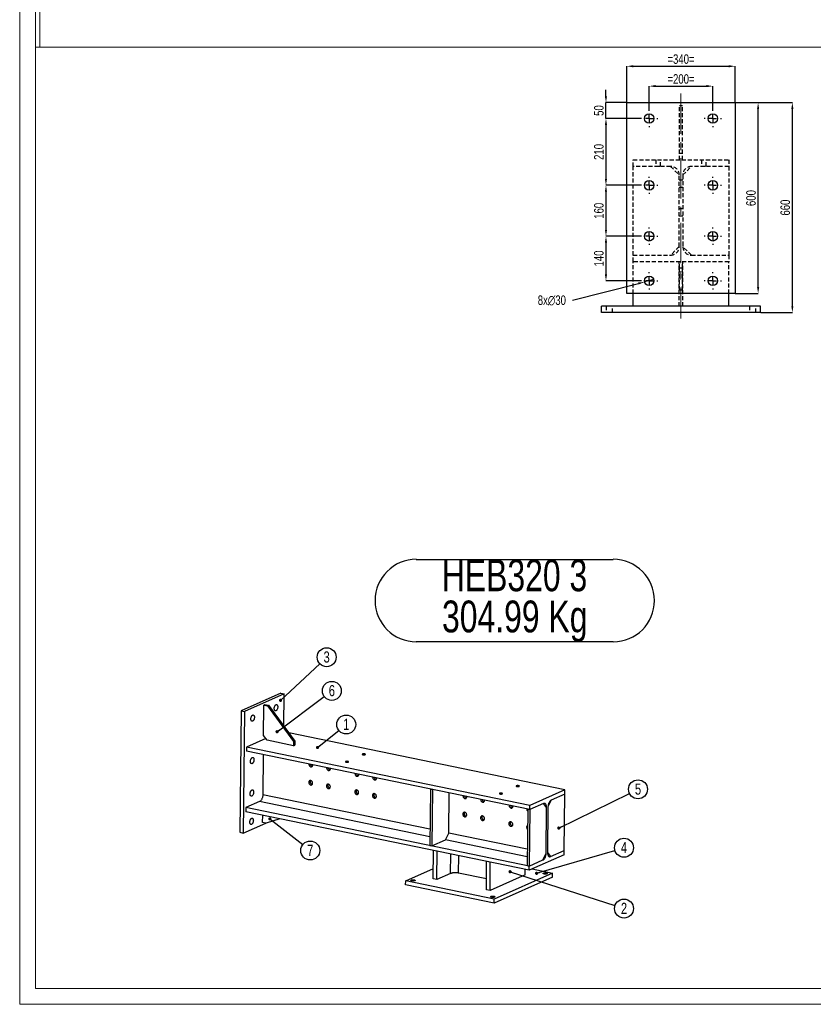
# Model space of a CAD drawing. Header units: millimetres. Extents: x 0 to 1189, y 0 to 841.
# Tile 1 of 29: x 0 to 249, y 0 to 309. Entities that reach past the tile are written whole.
import ezdxf

# ---------------------------------------------------------------- set-up
doc = ezdxf.new("R2010")
doc.units = ezdxf.units.MM
doc.header["$PDSIZE"] = -1
doc.linetypes.add('CENTERX2', pattern=[20.32, 12.7, -2.54, 2.54, -2.54])
doc.linetypes.add('HIDDEN', pattern=[1.905, 1.27, -0.635])
for name, color, linetype in [('COTES', 1, 'Continuous'), ('NOTES', 6, 'Continuous'), ('TRAIT-MIXTES', 3, 'CENTERX2'), ('TRAIT-TIRET', 2, 'HIDDEN')]:
    doc.layers.add(name, color=color, linetype=linetype)
doc.layers.add('TRAIT-FORT', color=4, linetype='Continuous', lineweight=25)
doc.styles.add('SLDTEXTSTYLE0', font='TXT', dxfattribs={"width": 0.75})
doc.dimstyles.new('SLDDIMSTYLE0', dxfattribs={"dimtxt": 3, "dimasz": 2, "dimexe": 0, "dimexo": 0.0625, "dimgap": 0.75, "dimtad": 1, "dimdec": 0, "dimlfac": 10, "dimrnd": 1e-09, "dimzin": 12, "dimdsep": 46, "dimtxsty": 'SLDTEXTSTYLE0', "dimsah": 1, "dimcen": 0.09, "dimadec": 0, "dimazin": 3, "dimtfac": 1, "dimtdec": 0, "dimtofl": 0, "dimtmove": 0, "dimatfit": 3, "dimfxl": 1, "dimfrac": 2, "dimtolj": 1, "dimtzin": 12, "dimarcsym": 0})
doc.dimstyles.new('SLDDIMSTYLE1', dxfattribs={"dimtxt": 3, "dimasz": 2, "dimexe": 0, "dimexo": 0.0625, "dimgap": 0.75, "dimtad": 1, "dimdec": 0, "dimlfac": 10, "dimrnd": 1e-09, "dimzin": 12, "dimdsep": 46, "dimtxsty": 'SLDTEXTSTYLE0', "dimsah": 1, "dimcen": 0.09, "dimadec": 0, "dimazin": 3, "dimtfac": 1, "dimtdec": 0, "dimtmove": 0, "dimatfit": 0, "dimfxl": 1, "dimfrac": 2, "dimtolj": 1, "dimtzin": 12, "dimarcsym": 0})
doc.dimstyles.new('SLDDIMSTYLE2', dxfattribs={"dimtxt": 3, "dimasz": 2, "dimexe": 0, "dimexo": 0.0625, "dimgap": 0.75, "dimtad": 0, "dimtih": 1, "dimtoh": 1, "dimdec": 0, "dimlfac": 10, "dimrnd": 1e-09, "dimzin": 12, "dimdsep": 46, "dimtxsty": 'SLDTEXTSTYLE0', "dimblk1": 'NONE', "dimsah": 1, "dimcen": 0, "dimadec": 0, "dimazin": 3, "dimtfac": 1, "dimtdec": 0, "dimtmove": 0, "dimatfit": 3, "dimldrblk": 'NONE', "dimfxl": 1, "dimfrac": 2, "dimtolj": 1, "dimtzin": 12, "dimarcsym": 0})
doc.dimstyles.new('SLDDIMSTYLE4', dxfattribs={"dimtxt": 0.18, "dimasz": 1, "dimexe": 0, "dimexo": 0.0625, "dimgap": 0, "dimtad": 0, "dimtih": 1, "dimtoh": 1, "dimdec": 0, "dimrnd": 1e-09, "dimzin": 0, "dimdsep": 46, "dimtxsty": 'Standard', "dimblk1": 'DOT', "dimblk2": 'DOT', "dimsah": 1, "dimcen": 0.09, "dimadec": 0, "dimazin": 0, "dimtfac": 1, "dimtdec": 0, "dimtofl": 0, "dimtmove": 0, "dimatfit": 3, "dimldrblk": 'DOT', "dimfxl": 1, "dimfrac": 2, "dimtolj": 1, "dimtzin": 0, "dimarcsym": 0})

# ---------------------------------------------------------------- blocks, each defined once
blk = doc.blocks.new('SW_NOTE_3')
at = {"layer": 'NOTES', "color": 0}
for p, q in [((-2.27, 12.91), (59.62, 12.91)), ((59.62, -13), (-2.27, -13))]:
    blk.add_line(p, q, dxfattribs=at)
for centre, start, end in [((-2.27, -0.04), 90, 270), ((59.62, -0.04), 270, 90)]:
    blk.add_arc(centre, 12.96, start, end, dxfattribs=at)
at = {"layer": 'NOTES', "color": 0, "char_height": 10, "attachment_point": 2, "style": 'SLDTEXTSTYLE0'}
for s, insert in [('HEB320 3', (28.59, 12.89)), ('304.99 Kg', (28.67, -0.04))]:
    blk.add_mtext(s, dxfattribs=dict(at, insert=insert))
blk = doc.blocks.new('_D_22')
at = {"layer": 'COTES', "color": 0, "lineweight": -2, "transparency": 16777216}
for p, q in [((197.85, 281.19), (197.85, 288.61)), ((199.85, 288.61), (215.85, 288.61)), ((217.85, 281.19), (217.85, 288.61))]:
    blk.add_line(p, q, dxfattribs=at)
at = {"layer": 'COTES', "color": 0, "transparency": 16777216}
for points in [[(199.85, 288.95), (199.85, 288.28), (197.85, 288.61)], [(215.85, 288.95), (215.85, 288.28), (217.85, 288.61)]]:
    blk.add_solid(points, dxfattribs=at)
at = {"layer": 'Defpoints', "color": 0, "transparency": 16777216}
for p in [(217.85, 288.61), (197.85, 281.13), (217.85, 281.13)]:
    blk.add_point(p, dxfattribs=at)
at = {"layer": 'COTES', "color": 0, "transparency": 16777216, "insert": (207.85, 292.36), "char_height": 3, "attachment_point": 2, "style": 'SLDTEXTSTYLE0'}
blk.add_mtext('\\A1;=200=', dxfattribs=at)
blk = doc.blocks.new('_D_23')
at = {"layer": 'COTES', "color": 0, "lineweight": -2, "transparency": 16777216}
for p, q in [((190.85, 283.49), (190.85, 294.86)), ((192.85, 294.86), (222.85, 294.86)), ((224.85, 283.49), (224.85, 294.86))]:
    blk.add_line(p, q, dxfattribs=at)
at = {"layer": 'COTES', "color": 0, "transparency": 16777216}
for points in [[(192.85, 295.19), (192.85, 294.52), (190.85, 294.86)], [(222.85, 295.19), (222.85, 294.52), (224.85, 294.86)]]:
    blk.add_solid(points, dxfattribs=at)
at = {"layer": 'Defpoints', "color": 0, "transparency": 16777216}
for p in [(224.85, 294.86), (190.85, 283.43), (224.85, 283.43)]:
    blk.add_point(p, dxfattribs=at)
at = {"layer": 'COTES', "color": 0, "transparency": 16777216, "insert": (207.85, 298.61), "char_height": 3, "attachment_point": 2, "style": 'SLDTEXTSTYLE0'}
blk.add_mtext('\\A1;=340=', dxfattribs=at)
blk = doc.blocks.new('_D_24')
at = {"layer": 'COTES', "color": 0, "lineweight": -2, "transparency": 16777216}
for p, q in [((184.27, 285.43), (184.27, 287.43)), ((190.79, 283.43), (184.27, 283.43)), ((184.27, 278.43), (184.27, 283.43)), ((195.09, 278.43), (184.27, 278.43)), ((184.27, 276.43), (184.27, 274.43))]:
    blk.add_line(p, q, dxfattribs=at)
at = {"layer": 'COTES', "color": 0, "transparency": 16777216}
for points in [[(183.93, 285.43), (184.6, 285.43), (184.27, 283.43)], [(183.93, 276.43), (184.6, 276.43), (184.27, 278.43)]]:
    blk.add_solid(points, dxfattribs=at)
at = {"layer": 'Defpoints', "color": 0, "transparency": 16777216}
for p in [(184.27, 283.43), (190.85, 283.43), (195.15, 278.43)]:
    blk.add_point(p, dxfattribs=at)
at = {"layer": 'COTES', "color": 0, "transparency": 16777216, "insert": (180.52, 280.93), "char_height": 3, "attachment_point": 2, "rotation": 90, "style": 'SLDTEXTSTYLE0'}
blk.add_mtext('\\A1;50', dxfattribs=at)
blk = doc.blocks.new('_D_25')
at = {"layer": 'COTES', "color": 0, "lineweight": -2, "transparency": 16777216}
for p, q in [((195.09, 278.43), (184.27, 278.43)), ((184.27, 276.43), (184.27, 259.43)), ((195.09, 257.43), (184.27, 257.43))]:
    blk.add_line(p, q, dxfattribs=at)
at = {"layer": 'COTES', "color": 0, "transparency": 16777216}
for points in [[(183.93, 276.43), (184.6, 276.43), (184.27, 278.43)], [(183.93, 259.43), (184.6, 259.43), (184.27, 257.43)]]:
    blk.add_solid(points, dxfattribs=at)
at = {"layer": 'Defpoints', "color": 0, "transparency": 16777216}
for p in [(195.15, 278.43), (184.27, 257.43), (195.15, 257.43)]:
    blk.add_point(p, dxfattribs=at)
at = {"layer": 'COTES', "color": 0, "transparency": 16777216, "insert": (180.52, 267.93), "char_height": 3, "attachment_point": 2, "rotation": 90, "style": 'SLDTEXTSTYLE0'}
blk.add_mtext('\\A1;210', dxfattribs=at)
blk = doc.blocks.new('_D_26')
at = {"layer": 'COTES', "color": 0, "lineweight": -2, "transparency": 16777216}
for p, q in [((195.09, 257.43), (184.27, 257.43)), ((184.27, 255.43), (184.27, 243.43)), ((195.09, 241.43), (184.27, 241.43))]:
    blk.add_line(p, q, dxfattribs=at)
at = {"layer": 'COTES', "color": 0, "transparency": 16777216}
for points in [[(183.93, 255.43), (184.6, 255.43), (184.27, 257.43)], [(183.93, 243.43), (184.6, 243.43), (184.27, 241.43)]]:
    blk.add_solid(points, dxfattribs=at)
at = {"layer": 'Defpoints', "color": 0, "transparency": 16777216}
for p in [(195.15, 257.43), (184.27, 241.43), (195.15, 241.43)]:
    blk.add_point(p, dxfattribs=at)
at = {"layer": 'COTES', "color": 0, "transparency": 16777216, "insert": (180.52, 249.43), "char_height": 3, "attachment_point": 2, "rotation": 90, "style": 'SLDTEXTSTYLE0'}
blk.add_mtext('\\A1;160', dxfattribs=at)
blk = doc.blocks.new('_D_27')
at = {"layer": 'COTES', "color": 0, "lineweight": -2, "transparency": 16777216}
for p, q in [((195.09, 241.43), (184.27, 241.43)), ((184.27, 239.43), (184.27, 229.43)), ((195.09, 227.43), (184.27, 227.43))]:
    blk.add_line(p, q, dxfattribs=at)
at = {"layer": 'COTES', "color": 0, "transparency": 16777216}
for points in [[(183.93, 239.43), (184.6, 239.43), (184.27, 241.43)], [(183.93, 229.43), (184.6, 229.43), (184.27, 227.43)]]:
    blk.add_solid(points, dxfattribs=at)
at = {"layer": 'Defpoints', "color": 0, "transparency": 16777216}
for p in [(195.15, 241.43), (184.27, 227.43), (195.15, 227.43)]:
    blk.add_point(p, dxfattribs=at)
at = {"layer": 'COTES', "color": 0, "transparency": 16777216, "insert": (180.52, 234.43), "char_height": 3, "attachment_point": 2, "rotation": 90, "style": 'SLDTEXTSTYLE0'}
blk.add_mtext('\\A1;140', dxfattribs=at)
blk = doc.blocks.new('_D_28')
at = {"layer": 'COTES', "color": 0, "lineweight": -2, "transparency": 16777216}
for p, q in [((224.92, 283.43), (232.09, 283.43)), ((232.09, 225.43), (232.09, 281.43)), ((224.92, 223.43), (232.09, 223.43))]:
    blk.add_line(p, q, dxfattribs=at)
at = {"layer": 'COTES', "color": 0, "transparency": 16777216}
for points in [[(231.76, 281.43), (232.42, 281.43), (232.09, 283.43)], [(231.76, 225.43), (232.42, 225.43), (232.09, 223.43)]]:
    blk.add_solid(points, dxfattribs=at)
at = {"layer": 'Defpoints', "color": 0, "transparency": 16777216}
for p in [(224.85, 283.43), (232.09, 283.43), (224.85, 223.43)]:
    blk.add_point(p, dxfattribs=at)
at = {"layer": 'COTES', "color": 0, "transparency": 16777216, "insert": (228.34, 253.43), "char_height": 3, "attachment_point": 2, "rotation": 90, "style": 'SLDTEXTSTYLE0'}
blk.add_mtext('\\A1;600', dxfattribs=at)
blk = doc.blocks.new('_D_29')
at = {"layer": 'COTES', "color": 0, "lineweight": -2, "transparency": 16777216}
for p, q in [((173.7, 221.33), (194.46, 226.57)), ((199.31, 227.79), (196.4, 227.06))]:
    blk.add_line(p, q, dxfattribs=at)
at = {"layer": 'COTES', "color": 0, "transparency": 16777216}
blk.add_solid([(194.38, 226.89), (194.54, 226.25), (196.4, 227.06)], dxfattribs=at)
at = {"layer": 'Defpoints', "color": 0, "transparency": 16777216}
for p in [(196.4, 227.06), (199.31, 227.79)]:
    blk.add_point(p, dxfattribs=at)
at = {"layer": 'COTES', "color": 0, "transparency": 16777216, "insert": (162.83, 222.83), "char_height": 3, "attachment_point": 1, "style": 'SLDTEXTSTYLE0'}
blk.add_mtext('\\A1;8x∅30', dxfattribs=at)
blk = doc.blocks.new('_None')
blk = doc.blocks.new('_D_30')
at = {"layer": 'COTES', "color": 0, "lineweight": -2, "transparency": 16777216}
for p, q in [((224.92, 283.43), (242.85, 283.43)), ((242.85, 219.43), (242.85, 281.43)), ((232.92, 217.43), (242.85, 217.43))]:
    blk.add_line(p, q, dxfattribs=at)
at = {"layer": 'COTES', "color": 0, "transparency": 16777216}
for points in [[(242.52, 281.43), (243.19, 281.43), (242.85, 283.43)], [(242.52, 219.43), (243.19, 219.43), (242.85, 217.43)]]:
    blk.add_solid(points, dxfattribs=at)
at = {"layer": 'Defpoints', "color": 0, "transparency": 16777216}
for p in [(224.85, 283.43), (242.85, 283.43), (232.85, 217.43)]:
    blk.add_point(p, dxfattribs=at)
at = {"layer": 'COTES', "color": 0, "transparency": 16777216, "insert": (239.1, 250.43), "char_height": 3, "attachment_point": 2, "rotation": 90, "style": 'SLDTEXTSTYLE0'}
blk.add_mtext('\\A1;660', dxfattribs=at)
blk = doc.blocks.new('SW_CENTERMARKSYMBOL_20')
at = {"layer": 'TRAIT-MIXTES', "color": 0}
for p, q in [((-2.4, 0), (-2.7, 0)), ((0, 0), (-1.2, 0)), ((0, 2.4), (0, 2.7)), ((0, 0), (0, 1.2)), ((0, 0), (0, -1.2)), ((0, 0), (1.2, 0)), ((2.4, 0), (2.7, 0)), ((0, -2.4), (0, -2.7))]:
    blk.add_line(p, q, dxfattribs=at)
blk = doc.blocks.new('SW_CENTERMARKSYMBOL_21')
at = {"layer": 'TRAIT-MIXTES', "color": 0}
for p, q in [((-2.4, 0), (-2.7, 0)), ((0, 0), (-1.2, 0)), ((0, 2.4), (0, 2.7)), ((0, 0), (0, 1.2)), ((0, 0), (0, -1.2)), ((0, 0), (1.2, 0)), ((2.4, 0), (2.7, 0)), ((0, -2.4), (0, -2.7))]:
    blk.add_line(p, q, dxfattribs=at)
blk = doc.blocks.new('SW_CENTERMARKSYMBOL_22')
at = {"layer": 'TRAIT-MIXTES', "color": 0}
for p, q in [((-2.4, 0), (-2.7, 0)), ((0, 0), (-1.2, 0)), ((0, 2.4), (0, 2.7)), ((0, 0), (0, 1.2)), ((0, 0), (0, -1.2)), ((0, 0), (1.2, 0)), ((2.4, 0), (2.7, 0)), ((0, -2.4), (0, -2.7))]:
    blk.add_line(p, q, dxfattribs=at)
blk = doc.blocks.new('SW_CENTERMARKSYMBOL_23')
at = {"layer": 'TRAIT-MIXTES', "color": 0}
for p, q in [((-2.4, 0), (-2.7, 0)), ((0, 0), (-1.2, 0)), ((0, 2.4), (0, 2.7)), ((0, 0), (0, 1.2)), ((0, 0), (0, -1.2)), ((0, 0), (1.2, 0)), ((2.4, 0), (2.7, 0)), ((0, -2.4), (0, -2.7))]:
    blk.add_line(p, q, dxfattribs=at)
blk = doc.blocks.new('SW_CENTERMARKSYMBOL_24')
at = {"layer": 'TRAIT-MIXTES', "color": 0}
for p, q in [((-2.4, 0), (-2.7, 0)), ((0, 0), (-1.2, 0)), ((0, 2.4), (0, 2.7)), ((0, 0), (0, 1.2)), ((0, 0), (0, -1.2)), ((0, 0), (1.2, 0)), ((2.4, 0), (2.7, 0)), ((0, -2.4), (0, -2.7))]:
    blk.add_line(p, q, dxfattribs=at)
blk = doc.blocks.new('SW_CENTERMARKSYMBOL_25')
at = {"layer": 'TRAIT-MIXTES', "color": 0}
for p, q in [((-2.4, 0), (-2.7, 0)), ((0, 0), (-1.2, 0)), ((0, 2.4), (0, 2.7)), ((0, 0), (0, 1.2)), ((0, 0), (0, -1.2)), ((0, 0), (1.2, 0)), ((2.4, 0), (2.7, 0)), ((0, -2.4), (0, -2.7))]:
    blk.add_line(p, q, dxfattribs=at)
blk = doc.blocks.new('SW_CENTERMARKSYMBOL_26')
at = {"layer": 'TRAIT-MIXTES', "color": 0}
for p, q in [((-2.4, 0), (-2.7, 0)), ((0, 0), (-1.2, 0)), ((0, 2.4), (0, 2.7)), ((0, 0), (0, 1.2)), ((0, 0), (0, -1.2)), ((0, 0), (1.2, 0)), ((2.4, 0), (2.7, 0)), ((0, -2.4), (0, -2.7))]:
    blk.add_line(p, q, dxfattribs=at)
blk = doc.blocks.new('SW_CENTERMARKSYMBOL_27')
at = {"layer": 'TRAIT-MIXTES', "color": 0}
for p, q in [((-2.4, 0), (-2.7, 0)), ((0, 0), (-1.2, 0)), ((0, 2.4), (0, 2.7)), ((0, 0), (0, 1.2)), ((0, 0), (0, -1.2)), ((0, 0), (1.2, 0)), ((2.4, 0), (2.7, 0)), ((0, -2.4), (0, -2.7))]:
    blk.add_line(p, q, dxfattribs=at)
blk = doc.blocks.new('SW_NOTE_24')
at = {"layer": 'NOTES', "color": 0}
blk.add_circle((2.33, 1.86), 2.98, dxfattribs=at)
at = {"layer": 'NOTES', "color": 0, "insert": (2.33, 3.68), "char_height": 3.5, "attachment_point": 2, "style": 'SLDTEXTSTYLE0'}
blk.add_mtext('1', dxfattribs=at)
blk = doc.blocks.new('_Dot')
at = {"color": 0, "linetype": 'ByBlock', "lineweight": -2}
blk.add_line((-0.5, 0), (-1, 0), dxfattribs=at)
at = {"color": 0, "linetype": 'ByBlock', "const_width": 0.5}
blk.add_lwpolyline([(-0.25, 0, 1), (0.25, 0, 1)], format="xyb", close=True, dxfattribs=at)
blk = doc.blocks.new('SW_NOTE_25')
at = {"layer": 'NOTES', "color": 0}
blk.add_circle((2.39, 1.78), 2.98, dxfattribs=at)
at = {"layer": 'NOTES', "color": 0, "insert": (2.4, 3.6), "char_height": 3.5, "attachment_point": 2, "style": 'SLDTEXTSTYLE0'}
blk.add_mtext('6', dxfattribs=at)
blk = doc.blocks.new('SW_NOTE_26')
at = {"layer": 'NOTES', "color": 0}
blk.add_circle((2.18, 2.04), 2.98, dxfattribs=at)
at = {"layer": 'NOTES', "color": 0, "insert": (2.18, 3.86), "char_height": 3.5, "attachment_point": 2, "style": 'SLDTEXTSTYLE0'}
blk.add_mtext('3', dxfattribs=at)
blk = doc.blocks.new('SW_NOTE_27')
at = {"layer": 'NOTES', "color": 0}
blk.add_circle((2.35, -1.84), 2.98, dxfattribs=at)
at = {"layer": 'NOTES', "color": 0, "insert": (2.35, -0.02), "char_height": 3.5, "attachment_point": 2, "style": 'SLDTEXTSTYLE0'}
blk.add_mtext('7', dxfattribs=at)
blk = doc.blocks.new('SW_NOTE_28')
at = {"layer": 'NOTES', "color": 0}
blk.add_circle((2.86, 0.84), 2.98, dxfattribs=at)
at = {"layer": 'NOTES', "color": 0, "insert": (2.87, 2.66), "char_height": 3.5, "attachment_point": 2, "style": 'SLDTEXTSTYLE0'}
blk.add_mtext('4', dxfattribs=at)
blk = doc.blocks.new('SW_NOTE_29')
at = {"layer": 'NOTES', "color": 0}
blk.add_circle((2.68, 1.31), 2.98, dxfattribs=at)
at = {"layer": 'NOTES', "color": 0, "insert": (2.68, 3.13), "char_height": 3.5, "attachment_point": 2, "style": 'SLDTEXTSTYLE0'}
blk.add_mtext('5', dxfattribs=at)
blk = doc.blocks.new('SW_NOTE_30')
at = {"layer": 'NOTES', "color": 0}
blk.add_circle((2.84, -0.92), 2.98, dxfattribs=at)
at = {"layer": 'NOTES', "color": 0, "insert": (2.84, 0.9), "char_height": 3.5, "attachment_point": 2, "style": 'SLDTEXTSTYLE0'}
blk.add_mtext('2', dxfattribs=at)

msp = doc.modelspace()

# ---------------------------------------------------------------- linework, layer by layer
at = {"lineweight": 18}
for p, q in [((0, 841.02), (0, 0.02)), ((5, 836.02), (5, 5.02)), ((6.32, 614.85), (6.32, 300.89)), ((5, 589), (5, 5)), ((544.93, 300.89), (5, 300.89)), ((5, 300.89), (5, 5.02)), ((544.93, 300.89), (6.32, 300.89)), ((544.93, 5.02), (5, 5.02)), ((1183.96, 5.02), (5, 5.02)), ((836, 5), (5, 5)), ((1188.94, 0.02), (0, 0.02))]:
    msp.add_line(p, q, dxfattribs=at)
at = {"layer": 'TRAIT-FORT', "lineweight": 25}
for p, q in [((190.85, 223.43), (190.85, 283.43)), ((190.85, 283.43), (224.85, 283.43)), ((224.85, 283.43), (224.85, 223.43)), ((224.85, 223.43), (190.85, 223.43)), ((192.85, 219.43), (192.85, 223.43)), ((222.85, 219.43), (222.85, 223.43)), ((182.85, 217.43), (182.85, 219.43)), ((232.85, 219.43), (182.85, 219.43)), ((232.85, 217.43), (182.85, 217.43)), ((232.85, 217.43), (232.85, 219.43)), ((82.04, 97.79), (69.57, 92.25)), ((83.16, 97.56), (70.68, 92.02)), ((82.04, 97.79), (83.16, 97.56)), ((83.05, 87.4), (83.16, 97.56)), ((76.63, 84.53), (76.73, 94.07)), ((76.73, 94.07), (77.1, 94.23)), ((76.73, 94.07), (77.84, 93.84)), ((77.1, 94.23), (78.21, 94)), ((77.84, 93.84), (78.21, 94)), ((77.84, 93.84), (86.1, 82.58)), ((78.21, 94), (86.46, 82.74)), ((69.57, 92.25), (69.18, 54.08)), ((69.57, 92.25), (70.68, 92.02)), ((70.68, 92.02), (70.29, 53.85)), ((77.33, 83.57), (71.3, 80.89)), ((77.73, 83.03), (76.63, 84.53)), ((171.37, 67.41), (84.58, 85.31)), ((71.3, 80.89), (71.29, 79.59)), ((160.36, 62.52), (71.3, 80.89)), ((86.08, 81.3), (77.73, 83.03)), ((86.1, 82.58), (86.08, 81.3)), ((86.08, 81.3), (86.45, 81.47)), ((86.1, 82.58), (86.46, 82.74)), ((86.46, 82.74), (86.45, 81.47)), ((160.35, 61.22), (71.29, 79.59)), ((76.54, 78.51), (76.41, 65.91)), ((128.94, 55.07), (76.41, 65.91)), ((129.07, 67.67), (128.88, 49.92)), ((129.07, 67.67), (129.73, 67.53)), ((129.73, 67.53), (129.55, 49.78)), ((134.86, 53.85), (134.99, 66.45)), ((171.37, 67.41), (160.36, 62.52)), ((171.35, 66.1), (167.05, 64.19)), ((171.17, 48.35), (171.35, 66.1)), ((171.35, 66.1), (171.37, 67.41)), ((75.41, 63.75), (71.11, 61.84)), ((128.91, 52.71), (75.41, 63.75)), ((164.65, 63.13), (160.35, 61.22)), ((160.35, 61.22), (160.36, 62.52)), ((165.62, 61.85), (164.65, 63.13)), ((166.04, 62.04), (165.9, 47.72)), ((167.05, 64.19), (166.04, 62.04)), ((71.11, 61.84), (71.09, 60.54)), ((160.15, 42.16), (71.09, 60.54)), ((160.17, 43.47), (71.11, 61.84)), ((76.35, 57.17), (76.38, 59.45)), ((159.68, 61.35), (159.5, 43.6)), ((159.68, 61.35), (160.35, 61.22)), ((160.35, 61.22), (160.17, 43.47)), ((165.48, 47.53), (165.62, 61.85)), ((70.29, 53.85), (77.33, 56.97)), ((77.47, 56.94), (76.35, 57.17)), ((81.75, 58.34), (77.47, 56.94)), ((69.18, 54.08), (70.29, 53.85)), ((133.85, 51.69), (134.86, 53.85)), ((159.55, 48.76), (134.86, 53.85)), ((128.88, 49.92), (129.55, 49.78)), ((129.55, 49.78), (133.85, 51.69)), ((159.53, 46.4), (133.85, 51.69)), ((130, 39.46), (130.1, 48.36)), ((131.24, 48.13), (130.1, 48.36)), ((131.15, 39.22), (131.24, 48.13)), ((135.45, 41.13), (135.51, 47.25)), ((137.94, 41.26), (138, 46.73)), ((171.16, 47.05), (160.15, 42.16)), ((164.47, 45.38), (165.48, 47.53)), ((165.9, 47.72), (166.87, 46.44)), ((166.22, 46.58), (166.87, 46.44)), ((166.87, 46.44), (171.17, 48.35)), ((171.16, 47.05), (171.17, 48.35)), ((146.68, 36.02), (146.77, 44.92)), ((147.91, 44.69), (146.77, 44.92)), ((147.82, 35.78), (147.91, 44.69)), ((159.5, 43.6), (160.17, 43.47)), ((160.15, 42.16), (160.17, 43.47)), ((160.17, 43.47), (164.47, 45.38)), ((121.33, 38.86), (130.04, 42.73)), ((135.45, 41.13), (131.15, 39.22)), ((146.71, 39.45), (137.94, 41.26)), ((158.82, 40.67), (147.82, 35.78)), ((167.5, 41.27), (149.16, 33.12)), ((158.82, 40.67), (158.84, 42.43)), ((161.11, 42.59), (167.5, 41.27)), ((167.49, 39.99), (167.5, 41.27)), ((121.31, 37.59), (121.33, 38.86)), ((149.15, 31.85), (121.31, 37.59)), ((149.16, 33.12), (121.33, 38.86)), ((131.15, 39.22), (130, 39.46)), ((167.49, 39.99), (149.15, 31.85)), ((147.82, 35.78), (146.68, 36.02)), ((149.15, 31.85), (149.16, 33.12))]:
    msp.add_line(p, q, dxfattribs=at)
at = {"layer": 'TRAIT-FORT', "lineweight": 25, "flags": 128}
for points in [[(80.55, 92.28), (80.46, 92.26), (80.38, 92.25), (80.3, 92.27), (80.23, 92.32), (80.17, 92.38), (80.11, 92.47), (80.07, 92.57), (80.04, 92.69), (80.01, 92.82), (80.01, 92.96), (80.01, 93.1), (80.03, 93.26), (80.06, 93.41), (80.1, 93.55), (80.15, 93.69), (80.21, 93.82), (80.28, 93.93), (80.36, 94.03), (80.44, 94.11), (80.52, 94.17), (80.61, 94.21), (80.69, 94.22), (80.77, 94.21), (80.85, 94.18), (80.91, 94.13), (80.97, 94.06), (81.02, 93.96), (81.06, 93.85), (81.09, 93.73), (81.1, 93.59), (81.11, 93.45), (81.09, 93.3), (81.07, 93.15), (81.03, 93), (80.99, 92.85), (80.93, 92.72), (80.86, 92.6), (80.79, 92.49), (80.71, 92.4), (80.63, 92.33), (80.55, 92.28)], [(73.21, 89.02), (73.13, 89), (73.04, 89), (72.97, 89.02), (72.9, 89.06), (72.83, 89.12), (72.78, 89.21), (72.73, 89.31), (72.7, 89.43), (72.68, 89.56), (72.67, 89.7), (72.67, 89.85), (72.69, 90), (72.72, 90.15), (72.76, 90.29), (72.82, 90.43), (72.88, 90.56), (72.95, 90.67), (73.02, 90.77), (73.1, 90.85), (73.19, 90.91), (73.27, 90.95), (73.35, 90.96), (73.43, 90.96), (73.51, 90.92), (73.58, 90.87), (73.64, 90.8), (73.69, 90.7), (73.73, 90.59), (73.75, 90.47), (73.77, 90.33), (73.77, 90.19), (73.76, 90.04), (73.73, 89.89), (73.7, 89.74), (73.65, 89.59), (73.59, 89.46), (73.53, 89.34), (73.46, 89.23), (73.38, 89.14), (73.29, 89.07), (73.21, 89.02)], [(73.07, 75.67), (72.99, 75.64), (72.91, 75.64), (72.83, 75.66), (72.76, 75.7), (72.69, 75.76), (72.64, 75.85), (72.59, 75.95), (72.56, 76.07), (72.54, 76.2), (72.53, 76.34), (72.54, 76.49), (72.55, 76.64), (72.58, 76.79), (72.63, 76.93), (72.68, 77.07), (72.74, 77.2), (72.81, 77.31), (72.89, 77.41), (72.97, 77.49), (73.05, 77.55), (73.13, 77.59), (73.22, 77.6), (73.3, 77.6), (73.37, 77.56), (73.44, 77.51), (73.5, 77.44), (73.55, 77.34), (73.59, 77.23), (73.62, 77.11), (73.63, 76.97), (73.63, 76.83), (73.62, 76.68), (73.6, 76.53), (73.56, 76.38), (73.51, 76.24), (73.46, 76.1), (73.39, 75.98), (73.32, 75.87), (73.24, 75.78), (73.16, 75.71), (73.07, 75.67)], [(107.89, 78.46), (107.99, 78.45), (108.09, 78.44), (108.2, 78.44), (108.31, 78.44), (108.41, 78.45), (108.5, 78.47), (108.57, 78.49), (108.62, 78.52), (108.66, 78.55), (108.67, 78.58), (108.65, 78.62), (108.62, 78.65), (108.56, 78.67), (108.49, 78.7), (108.4, 78.72), (108.29, 78.73), (108.19, 78.73), (108.08, 78.73), (107.98, 78.73), (107.88, 78.71), (107.8, 78.69), (107.73, 78.67), (107.69, 78.64), (107.67, 78.6), (107.67, 78.57), (107.7, 78.54), (107.74, 78.51), (107.81, 78.48), (107.89, 78.46)], [(90.91, 75.54), (90.9, 75.51), (90.91, 75.38), (90.94, 75.26), (90.99, 75.13), (91.05, 75.02), (91.13, 74.92), (91.22, 74.83), (91.32, 74.76), (91.43, 74.71), (91.54, 74.68), (91.65, 74.67), (91.75, 74.69), (91.85, 74.73), (91.93, 74.79), (92.01, 74.87), (92.07, 74.97), (92.11, 75.08), (92.13, 75.2), (92.13, 75.29)], [(96.47, 74.39), (96.47, 74.36), (96.48, 74.24), (96.51, 74.11), (96.55, 73.99), (96.62, 73.87), (96.7, 73.77), (96.79, 73.68), (96.89, 73.61), (96.99, 73.56), (97.1, 73.53), (97.21, 73.53), (97.32, 73.54), (97.41, 73.58), (97.5, 73.64), (97.57, 73.72), (97.63, 73.82), (97.67, 73.93), (97.69, 74.05), (97.7, 74.14)], [(103.16, 76.36), (103.06, 76.38), (102.96, 76.39), (102.85, 76.39), (102.74, 76.38), (102.64, 76.37), (102.56, 76.35), (102.48, 76.33), (102.43, 76.3), (102.39, 76.27), (102.38, 76.24), (102.4, 76.21), (102.43, 76.18), (102.49, 76.15), (102.57, 76.13), (102.66, 76.11), (102.76, 76.1), (102.86, 76.09), (102.97, 76.09), (103.08, 76.1), (103.17, 76.11), (103.25, 76.13), (103.32, 76.16), (103.36, 76.19), (103.38, 76.22), (103.38, 76.25), (103.36, 76.28), (103.31, 76.31), (103.24, 76.34), (103.16, 76.36)], [(105.38, 72.56), (105.38, 72.52), (105.39, 72.4), (105.41, 72.27), (105.46, 72.15), (105.52, 72.03), (105.6, 71.93), (105.69, 71.84), (105.79, 71.77), (105.9, 71.72), (106.01, 71.69), (106.12, 71.69), (106.22, 71.71), (106.32, 71.74), (106.41, 71.81), (106.48, 71.88), (106.54, 71.98), (106.58, 72.09), (106.6, 72.21), (106.6, 72.3)], [(110.94, 71.41), (110.94, 71.38), (110.95, 71.25), (110.98, 71.12), (111.03, 71), (111.09, 70.88), (111.17, 70.78), (111.26, 70.69), (111.36, 70.62), (111.47, 70.57), (111.58, 70.55), (111.69, 70.54), (111.79, 70.56), (111.89, 70.6), (111.97, 70.66), (112.05, 70.74), (112.1, 70.83), (112.14, 70.94), (112.16, 71.06), (112.17, 71.16)], [(90.85, 69.79), (90.85, 69.66), (90.88, 69.53), (90.93, 69.41), (90.99, 69.29), (91.07, 69.19), (91.16, 69.1), (91.26, 69.03), (91.37, 68.98), (91.48, 68.95), (91.59, 68.95), (91.69, 68.97), (91.79, 69.01), (91.88, 69.07), (91.95, 69.15), (92.01, 69.24), (92.05, 69.35), (92.07, 69.47), (92.07, 69.6), (92.05, 69.72), (92.01, 69.85), (91.96, 69.97), (91.89, 70.08), (91.8, 70.17), (91.71, 70.25), (91.6, 70.31), (91.49, 70.35), (91.38, 70.37), (91.28, 70.36), (91.17, 70.33), (91.08, 70.28), (91, 70.21), (90.94, 70.13), (90.89, 70.02), (90.86, 69.91), (90.85, 69.79)], [(91.27, 69.97), (91.28, 69.85), (91.3, 69.72), (91.35, 69.6), (91.41, 69.48), (91.49, 69.38), (91.58, 69.29), (91.68, 69.22), (91.79, 69.17), (91.9, 69.14), (91.94, 69.14)], [(96.41, 68.64), (96.42, 68.51), (96.45, 68.38), (96.5, 68.26), (96.56, 68.14), (96.64, 68.04), (96.73, 67.95), (96.83, 67.88), (96.94, 67.83), (97.04, 67.81), (97.15, 67.8), (97.26, 67.82), (97.36, 67.86), (97.44, 67.92), (97.52, 68), (97.57, 68.09), (97.61, 68.2), (97.63, 68.32), (97.64, 68.45), (97.62, 68.57), (97.58, 68.7), (97.52, 68.82), (97.45, 68.93), (97.37, 69.02), (97.27, 69.1), (97.17, 69.16), (97.06, 69.2), (96.95, 69.22), (96.84, 69.21), (96.74, 69.19), (96.65, 69.14), (96.57, 69.07), (96.5, 68.98), (96.45, 68.87), (96.42, 68.76), (96.41, 68.64)], [(96.83, 68.82), (96.84, 68.7), (96.87, 68.57), (96.92, 68.45), (96.98, 68.33), (97.06, 68.23), (97.15, 68.14), (97.25, 68.07), (97.36, 68.02), (97.47, 67.99), (97.51, 67.99)], [(156.26, 68.48), (156.36, 68.47), (156.46, 68.46), (156.57, 68.46), (156.68, 68.46), (156.78, 68.47), (156.87, 68.49), (156.94, 68.51), (156.99, 68.54), (157.03, 68.57), (157.04, 68.6), (157.03, 68.64), (156.99, 68.67), (156.93, 68.69), (156.86, 68.72), (156.77, 68.74), (156.67, 68.75), (156.56, 68.76), (156.45, 68.75), (156.35, 68.75), (156.25, 68.73), (156.17, 68.71), (156.11, 68.69), (156.06, 68.66), (156.04, 68.62), (156.04, 68.59), (156.07, 68.56), (156.11, 68.53), (156.18, 68.51), (156.26, 68.48)], [(72.97, 65.49), (72.88, 65.46), (72.8, 65.46), (72.73, 65.48), (72.65, 65.52), (72.59, 65.58), (72.53, 65.67), (72.49, 65.77), (72.46, 65.89), (72.44, 66.02), (72.43, 66.16), (72.43, 66.31), (72.45, 66.46), (72.48, 66.61), (72.52, 66.75), (72.57, 66.89), (72.64, 67.02), (72.71, 67.14), (72.78, 67.23), (72.86, 67.31), (72.95, 67.37), (73.03, 67.41), (73.11, 67.43), (73.19, 67.42), (73.27, 67.39), (73.34, 67.33), (73.4, 67.26), (73.45, 67.16), (73.48, 67.05), (73.51, 66.93), (73.53, 66.79), (73.53, 66.65), (73.52, 66.5), (73.49, 66.35), (73.46, 66.2), (73.41, 66.06), (73.35, 65.92), (73.29, 65.8), (73.21, 65.69), (73.14, 65.6), (73.05, 65.54), (72.97, 65.49)], [(76.41, 65.91), (76.41, 65.7), (76.38, 65.49), (76.34, 65.27), (76.29, 65.06), (76.23, 64.86), (76.15, 64.66), (76.07, 64.48), (75.97, 64.31), (75.87, 64.15), (75.76, 64.02), (75.64, 63.91), (75.53, 63.82), (75.41, 63.75)], [(105.32, 66.8), (105.33, 66.67), (105.35, 66.55), (105.4, 66.42), (105.46, 66.31), (105.54, 66.2), (105.63, 66.12), (105.73, 66.05), (105.84, 66), (105.95, 65.97), (106.06, 65.96), (106.16, 65.98), (106.26, 66.02), (106.35, 66.08), (106.42, 66.16), (106.48, 66.26), (106.52, 66.36), (106.54, 66.48), (106.54, 66.61), (106.52, 66.74), (106.49, 66.86), (106.43, 66.98), (106.36, 67.09), (106.27, 67.19), (106.18, 67.27), (106.07, 67.33), (105.97, 67.37), (105.86, 67.38), (105.75, 67.38), (105.65, 67.35), (105.55, 67.3), (105.47, 67.23), (105.41, 67.14), (105.36, 67.04), (105.33, 66.92), (105.32, 66.8)], [(105.74, 66.99), (105.75, 66.86), (105.78, 66.73), (105.82, 66.61), (105.89, 66.49), (105.97, 66.39), (106.06, 66.3), (106.16, 66.23), (106.26, 66.18), (106.37, 66.16), (106.42, 66.15)], [(110.88, 65.65), (110.89, 65.52), (110.92, 65.4), (110.97, 65.27), (111.03, 65.16), (111.11, 65.06), (111.2, 64.97), (111.3, 64.9), (111.41, 64.85), (111.52, 64.82), (111.63, 64.81), (111.73, 64.83), (111.83, 64.87), (111.92, 64.93), (111.99, 65.01), (112.05, 65.11), (112.09, 65.22), (112.11, 65.34), (112.11, 65.46), (112.09, 65.59), (112.05, 65.71), (112, 65.83), (111.93, 65.94), (111.84, 66.04), (111.74, 66.12), (111.64, 66.18), (111.53, 66.22), (111.42, 66.23), (111.31, 66.23), (111.21, 66.2), (111.12, 66.15), (111.04, 66.08), (110.98, 65.99), (110.93, 65.89), (110.9, 65.77), (110.88, 65.65)], [(111.31, 65.84), (111.32, 65.71), (111.34, 65.58), (111.39, 65.46), (111.45, 65.35), (111.53, 65.24), (111.62, 65.16), (111.72, 65.09), (111.83, 65.04), (111.94, 65.01), (111.98, 65)], [(139.33, 65.55), (139.33, 65.52), (139.34, 65.39), (139.37, 65.27), (139.41, 65.14), (139.48, 65.03), (139.56, 64.92), (139.65, 64.84), (139.75, 64.77), (139.85, 64.72), (139.96, 64.69), (140.07, 64.68), (140.18, 64.7), (140.28, 64.74), (140.36, 64.8), (140.44, 64.88), (140.49, 64.98), (140.53, 65.08), (140.55, 65.2), (140.56, 65.3)], [(151.53, 66.38), (151.44, 66.4), (151.33, 66.41), (151.22, 66.41), (151.12, 66.4), (151.02, 66.39), (150.93, 66.38), (150.85, 66.35), (150.8, 66.32), (150.77, 66.29), (150.76, 66.26), (150.77, 66.23), (150.81, 66.2), (150.86, 66.17), (150.94, 66.15), (151.03, 66.13), (151.13, 66.12), (151.24, 66.11), (151.34, 66.11), (151.45, 66.12), (151.54, 66.13), (151.62, 66.15), (151.69, 66.18), (151.73, 66.21), (151.75, 66.24), (151.75, 66.27), (151.73, 66.3), (151.68, 66.33), (151.61, 66.36), (151.53, 66.38)], [(144.9, 64.4), (144.9, 64.37), (144.91, 64.24), (144.93, 64.12), (144.98, 63.99), (145.04, 63.88), (145.12, 63.78), (145.21, 63.69), (145.31, 63.62), (145.42, 63.57), (145.53, 63.54), (145.64, 63.53), (145.74, 63.55), (145.84, 63.59), (145.93, 63.65), (146, 63.73), (146.06, 63.83), (146.1, 63.94), (146.12, 64.06), (146.12, 64.15)], [(153.81, 62.57), (153.8, 62.53), (153.81, 62.41), (153.84, 62.28), (153.89, 62.16), (153.95, 62.04), (154.03, 61.94), (154.12, 61.85), (154.22, 61.78), (154.33, 61.73), (154.44, 61.7), (154.55, 61.7), (154.65, 61.71), (154.75, 61.75), (154.83, 61.81), (154.91, 61.89), (154.97, 61.99), (155.01, 62.1), (155.03, 62.22), (155.03, 62.31)], [(165.62, 61.85), (165.62, 62.05), (165.6, 62.25), (165.56, 62.43), (165.52, 62.6), (165.46, 62.75), (165.39, 62.88), (165.3, 62.99), (165.21, 63.07), (165.11, 63.13), (165, 63.17), (164.89, 63.18), (164.77, 63.17), (164.65, 63.13)], [(167.05, 64.19), (166.93, 64.13), (166.82, 64.04), (166.7, 63.93), (166.59, 63.79), (166.49, 63.64), (166.39, 63.47), (166.31, 63.29), (166.23, 63.09), (166.17, 62.88), (166.12, 62.67), (166.08, 62.46), (166.05, 62.25), (166.04, 62.04)], [(139.27, 59.79), (139.28, 59.67), (139.31, 59.54), (139.36, 59.42), (139.42, 59.3), (139.5, 59.2), (139.59, 59.11), (139.69, 59.04), (139.8, 58.99), (139.91, 58.96), (140.01, 58.96), (140.12, 58.97), (140.22, 59.01), (140.3, 59.07), (140.38, 59.15), (140.43, 59.25), (140.47, 59.36), (140.49, 59.48), (140.5, 59.6), (140.48, 59.73), (140.44, 59.86), (140.39, 59.98), (140.31, 60.09), (140.23, 60.18), (140.13, 60.26), (140.03, 60.32), (139.92, 60.36), (139.81, 60.38), (139.7, 60.37), (139.6, 60.34), (139.51, 60.29), (139.43, 60.22), (139.36, 60.13), (139.31, 60.03), (139.28, 59.92), (139.27, 59.79)], [(139.7, 59.98), (139.7, 59.85), (139.73, 59.73), (139.78, 59.6), (139.84, 59.49), (139.92, 59.39), (140.01, 59.3), (140.11, 59.23), (140.22, 59.18), (140.33, 59.15), (140.37, 59.15)], [(144.84, 58.65), (144.85, 58.52), (144.88, 58.39), (144.92, 58.27), (144.99, 58.15), (145.06, 58.05), (145.16, 57.96), (145.26, 57.89), (145.36, 57.84), (145.47, 57.81), (145.58, 57.81), (145.69, 57.83), (145.78, 57.87), (145.87, 57.93), (145.94, 58.01), (146, 58.1), (146.04, 58.21), (146.06, 58.33), (146.06, 58.46), (146.04, 58.58), (146.01, 58.71), (145.95, 58.83), (145.88, 58.94), (145.8, 59.03), (145.7, 59.11), (145.6, 59.17), (145.49, 59.21), (145.38, 59.23), (145.27, 59.22), (145.17, 59.2), (145.08, 59.14), (145, 59.07), (144.93, 58.99), (144.88, 58.88), (144.85, 58.77), (144.84, 58.65)], [(145.26, 58.83), (145.27, 58.71), (145.3, 58.58), (145.34, 58.46), (145.41, 58.34), (145.49, 58.24), (145.58, 58.15), (145.68, 58.08), (145.78, 58.03), (145.89, 58), (145.94, 58)], [(72.88, 56.58), (72.79, 56.55), (72.71, 56.55), (72.63, 56.57), (72.56, 56.61), (72.5, 56.68), (72.44, 56.76), (72.4, 56.86), (72.37, 56.98), (72.35, 57.11), (72.34, 57.25), (72.34, 57.4), (72.36, 57.55), (72.39, 57.7), (72.43, 57.85), (72.48, 57.99), (72.54, 58.12), (72.61, 58.23), (72.69, 58.33), (72.77, 58.41), (72.85, 58.47), (72.94, 58.5), (73.02, 58.52), (73.1, 58.51), (73.18, 58.48), (73.24, 58.43), (73.3, 58.35), (73.35, 58.26), (73.39, 58.15), (73.42, 58.02), (73.43, 57.89), (73.44, 57.74), (73.43, 57.59), (73.4, 57.44), (73.37, 57.29), (73.32, 57.15), (73.26, 57.02), (73.2, 56.89), (73.12, 56.79), (73.04, 56.7), (72.96, 56.63), (72.88, 56.58)], [(153.75, 56.81), (153.75, 56.68), (153.78, 56.55), (153.83, 56.43), (153.89, 56.32), (153.97, 56.21), (154.06, 56.13), (154.16, 56.06), (154.27, 56.01), (154.38, 55.98), (154.49, 55.97), (154.59, 55.99), (154.69, 56.03), (154.78, 56.09), (154.85, 56.17), (154.91, 56.26), (154.95, 56.37), (154.97, 56.49), (154.97, 56.62), (154.95, 56.75), (154.91, 56.87), (154.86, 56.99), (154.79, 57.1), (154.7, 57.2), (154.61, 57.28), (154.5, 57.34), (154.39, 57.37), (154.28, 57.39), (154.18, 57.39), (154.07, 57.36), (153.98, 57.31), (153.9, 57.24), (153.84, 57.15), (153.79, 57.05), (153.76, 56.93), (153.75, 56.81)], [(154.17, 57), (154.18, 56.87), (154.2, 56.74), (154.25, 56.62), (154.31, 56.5), (154.39, 56.4), (154.48, 56.31), (154.58, 56.24), (154.69, 56.19), (154.8, 56.16), (154.84, 56.16)], [(164.47, 45.38), (164.59, 45.44), (164.71, 45.53), (164.82, 45.64), (164.93, 45.78), (165.03, 45.93), (165.13, 46.1), (165.22, 46.28), (165.29, 46.48), (165.35, 46.69), (165.41, 46.9), (165.44, 47.11), (165.47, 47.32), (165.48, 47.53)], [(165.9, 47.72), (165.9, 47.52), (165.92, 47.32), (165.96, 47.14), (166, 46.97), (166.06, 46.82), (166.14, 46.69), (166.22, 46.58), (166.31, 46.5), (166.41, 46.44), (166.52, 46.4), (166.63, 46.39), (166.75, 46.4), (166.87, 46.44)], [(137.94, 41.26), (137.75, 41.3), (137.55, 41.32), (137.34, 41.34), (137.13, 41.36), (136.91, 41.36), (136.69, 41.36), (136.48, 41.35), (136.28, 41.33), (136.08, 41.3), (135.9, 41.27), (135.73, 41.23), (135.58, 41.18), (135.45, 41.13)], [(164.63, 41.26), (164.71, 41.29), (164.81, 41.31), (164.92, 41.33), (165.04, 41.34), (165.17, 41.35), (165.29, 41.34), (165.42, 41.33), (165.53, 41.31), (165.63, 41.29), (165.72, 41.26), (165.79, 41.23), (165.83, 41.19), (165.85, 41.16), (165.85, 41.12), (165.83, 41.08), (165.78, 41.05), (165.71, 41.02), (165.62, 40.99), (165.52, 40.97), (165.4, 40.96), (165.28, 40.95), (165.15, 40.95), (165.03, 40.96), (164.91, 40.97), (164.8, 40.99), (164.7, 41.02), (164.63, 41.05), (164.57, 41.08), (164.53, 41.12), (164.52, 41.16), (164.54, 41.19), (164.57, 41.23), (164.63, 41.26)], [(124.19, 38.87), (124.11, 38.84), (124.02, 38.81), (123.9, 38.8), (123.78, 38.79), (123.66, 38.78), (123.53, 38.79), (123.41, 38.8), (123.3, 38.81), (123.19, 38.84), (123.11, 38.87), (123.04, 38.9), (122.99, 38.93), (122.97, 38.97), (122.97, 39.01), (123, 39.05), (123.05, 39.08), (123.12, 39.11), (123.2, 39.14), (123.31, 39.16), (123.42, 39.17), (123.55, 39.18), (123.67, 39.18), (123.8, 39.17), (123.92, 39.16), (124.03, 39.14), (124.12, 39.11), (124.2, 39.08), (124.26, 39.05), (124.29, 39.01), (124.3, 38.97), (124.29, 38.94), (124.25, 38.9), (124.19, 38.87)], [(148.13, 33.93), (148.21, 33.96), (148.3, 33.98), (148.41, 34), (148.53, 34.01), (148.66, 34.01), (148.79, 34.01), (148.91, 34), (149.02, 33.98), (149.13, 33.96), (149.21, 33.93), (149.28, 33.9), (149.33, 33.86), (149.35, 33.82), (149.35, 33.79), (149.32, 33.75), (149.27, 33.71), (149.2, 33.68), (149.11, 33.66), (149.01, 33.64), (148.89, 33.62), (148.77, 33.62), (148.64, 33.62), (148.52, 33.62), (148.4, 33.64), (148.29, 33.66), (148.2, 33.68), (148.12, 33.71), (148.06, 33.75), (148.03, 33.78), (148.02, 33.82), (148.03, 33.86), (148.07, 33.9), (148.13, 33.93)]]:
    msp.add_lwpolyline(points, dxfattribs=at)
at = {"layer": 'TRAIT-FORT', "lineweight": 25}
for centre in [(197.85, 278.43), (217.85, 278.43), (197.85, 257.43), (217.85, 257.43), (197.85, 241.43), (217.85, 241.43), (197.85, 227.43), (217.85, 227.43)]:
    msp.add_circle(centre, 1.5, dxfattribs=at)
for centre, radius, start, end in [((92.12, 75.63), 0.779, 193.6342, 261.3598), ((97.68, 74.48), 0.779, 193.6342, 261.3598), ((106.59, 72.65), 0.779, 193.6342, 261.3598), ((112.16, 71.5), 0.779, 193.6342, 261.3598), ((91.92, 69.98), 0.649, 143.4289, 180.7997), ((97.48, 68.83), 0.649, 143.4289, 180.7997), ((106.39, 67), 0.649, 143.4289, 180.7997), ((111.96, 65.85), 0.649, 143.4289, 180.7997), ((140.55, 65.64), 0.779, 193.6342, 261.3598), ((146.11, 64.49), 0.779, 193.6342, 261.3598), ((155.02, 62.65), 0.779, 193.6342, 261.3598), ((140.34, 59.99), 0.649, 143.4289, 180.7997), ((145.91, 58.84), 0.649, 143.4289, 180.7997), ((160.26, 61.38), 0.887, 177.6728, 228.8659), ((154.82, 57), 0.649, 143.4289, 180.7997), ((159.89, 55.69), 0.579, 117.0882, 182.8196), ((160.2, 55.66), 0.889, 179.7973, 228.8317)]:
    msp.add_arc(centre, radius, start, end, dxfattribs=at)
at = {"layer": 'TRAIT-MIXTES', "lineweight": 18}
msp.add_line((207.85, 286.28), (207.85, 215.53), dxfattribs=at)
at = {"layer": 'TRAIT-TIRET'}
for p, q in [((208.35, 282.43), (207.35, 282.43)), ((207.35, 267.43), (207.35, 282.43)), ((208.35, 267.43), (208.35, 282.43)), ((208.35, 267.43), (207.35, 267.43)), ((207.35, 265.43), (207.35, 267.43)), ((208.35, 265.43), (208.35, 267.43)), ((192.85, 263.38), (192.85, 265.43)), ((192.85, 265.43), (222.85, 265.43)), ((204.58, 263.38), (192.85, 263.38)), ((192.85, 235.48), (192.85, 263.38)), ((199.9, 265.43), (199.9, 263.43)), ((199.9, 263.43), (201.4, 263.43)), ((201.4, 263.43), (201.4, 265.43)), ((204.58, 263.38), (207.28, 260.68)), ((208.43, 260.68), (211.13, 263.38)), ((222.85, 263.38), (211.13, 263.38)), ((214.3, 265.43), (214.3, 263.43)), ((214.3, 263.43), (215.8, 263.43)), ((215.8, 263.43), (215.8, 265.43)), ((222.85, 265.43), (222.85, 263.38)), ((222.85, 263.38), (222.85, 235.48)), ((207.28, 238.18), (207.28, 260.68)), ((208.43, 260.68), (208.43, 238.18)), ((208.43, 259.03), (207.28, 259.03)), ((207.28, 256.83), (208.43, 256.83)), ((208.43, 250.03), (207.28, 250.03)), ((207.28, 247.83), (208.43, 247.83)), ((192.85, 233.43), (192.85, 235.48)), ((192.85, 235.48), (204.58, 235.48)), ((207.28, 238.18), (204.58, 235.48)), ((211.13, 235.48), (208.43, 238.18)), ((211.13, 235.48), (222.85, 235.48)), ((222.85, 235.48), (222.85, 233.43)), ((222.85, 233.43), (192.85, 233.43)), ((192.85, 223.43), (192.85, 233.43)), ((207.28, 219.43), (207.28, 233.43)), ((207.35, 231.43), (207.35, 233.43)), ((208.35, 231.43), (208.35, 233.43)), ((208.43, 219.43), (208.43, 233.43)), ((222.85, 223.43), (222.85, 233.43)), ((208.35, 231.43), (207.35, 231.43)), ((207.35, 224.43), (207.35, 231.43)), ((208.35, 224.43), (208.35, 231.43)), ((208.35, 224.43), (207.35, 224.43)), ((184.35, 219.43), (184.35, 217.43)), ((186.35, 217.43), (186.35, 219.43)), ((229.35, 219.43), (229.35, 217.43)), ((231.35, 217.43), (231.35, 219.43))]:
    msp.add_line(p, q, dxfattribs=at)
for centre, start, end in [((204.58, 260.68), 0, 90), ((211.13, 260.68), 90, 180), ((204.58, 238.18), 270, 0), ((211.13, 238.18), 180, 270)]:
    msp.add_arc(centre, 2.7, start, end, dxfattribs=at)

# ---------------------------------------------------------------- block references
at = {"layer": 'NOTES'}
for name, p in [('SW_NOTE_3', (126.93, 126.96)), ('SW_NOTE_26', (94.3, 107.07)), ('SW_NOTE_25', (95.72, 96.76)), ('SW_NOTE_24', (100.31, 86.11)), ('SW_NOTE_29', (191.66, 66.29)), ('SW_NOTE_27', (88.98, 50.2)), ('SW_NOTE_28', (187.07, 48.4)), ('SW_NOTE_30', (187.1, 31.03))]:
    msp.add_blockref(name, p, dxfattribs=at)
at = {"layer": 'TRAIT-MIXTES'}
for name, p in [('SW_CENTERMARKSYMBOL_27', (197.85, 278.43)), ('SW_CENTERMARKSYMBOL_26', (217.85, 278.43)), ('SW_CENTERMARKSYMBOL_25', (197.85, 257.43)), ('SW_CENTERMARKSYMBOL_20', (217.85, 257.43)), ('SW_CENTERMARKSYMBOL_24', (197.85, 241.43)), ('SW_CENTERMARKSYMBOL_21', (217.85, 241.43)), ('SW_CENTERMARKSYMBOL_23', (197.85, 227.43)), ('SW_CENTERMARKSYMBOL_22', (217.85, 227.43))]:
    msp.add_blockref(name, p, dxfattribs=at)

# ---------------------------------------------------------------- dimensions: what is measured, and where the dimension line sits
at = {"layer": 'COTES'}
for base, p1, p2, picture, middle in [((224.85, 294.86), (190.85, 283.43), (224.85, 283.43), '_D_23', (207.85, 294.86)), ((217.85, 288.61), (197.85, 281.13), (217.85, 281.13), '_D_22', (207.85, 288.61))]:
    dim = msp.add_linear_dim(base=base, p1=p1, p2=p2, text='=<>=', dimstyle='SLDDIMSTYLE0', dxfattribs=at)
    dim.commit()
    dim.dimension.update_dxf_attribs({"geometry": picture, "text_midpoint": middle, "dimtype": 160})
for base, p1, p2, dimstyle, picture, middle in [((184.27, 283.43), (195.15, 278.43), (190.85, 283.43), 'SLDDIMSTYLE1', '_D_24', (184.27, 280.93)), ((232.09, 283.43), (224.85, 223.43), (224.85, 283.43), 'SLDDIMSTYLE0', '_D_28', (232.09, 253.43)), ((242.85, 283.43), (232.85, 217.43), (224.85, 283.43), 'SLDDIMSTYLE0', '_D_30', (242.85, 250.43)), ((184.27, 257.43), (195.15, 278.43), (195.15, 257.43), 'SLDDIMSTYLE0', '_D_25', (184.27, 267.93)), ((184.27, 241.43), (195.15, 257.43), (195.15, 241.43), 'SLDDIMSTYLE0', '_D_26', (184.27, 249.43)), ((184.27, 227.43), (195.15, 241.43), (195.15, 227.43), 'SLDDIMSTYLE0', '_D_27', (184.27, 234.43))]:
    dim = msp.add_linear_dim(base=base, p1=p1, p2=p2, angle=90, dimstyle=dimstyle, dxfattribs=at)
    dim.commit()
    dim.dimension.update_dxf_attribs({"geometry": picture, "text_midpoint": middle, "dimtype": 160})
dim = msp.add_diameter_dim_2p(p1=(199.31, 227.79), p2=(196.4, 227.06), text='8x<>', dimstyle='SLDDIMSTYLE2', dxfattribs=at)
dim.commit()
dim.dimension.update_dxf_attribs({"geometry": '_D_29', "text_midpoint": (173.7, 221.33), "dimtype": 163})

# ---------------------------------------------------------------- leaders
at = {"layer": 'NOTES'}
for points in [[(81.99, 95.56), (94.3, 107.07)], [(80.89, 85.7), (95.72, 96.76)], [(93.59, 80.73), (100.31, 86.11)], [(169.44, 55.42), (191.66, 66.29)], [(78.63, 58.33), (88.98, 50.2)], [(162.46, 41.19), (187.07, 48.4)], [(154.13, 41.69), (187.1, 31.03)]]:
    msp.add_leader(points, dimstyle='SLDDIMSTYLE4', dxfattribs=at)

doc.saveas('drawing.dxf')
